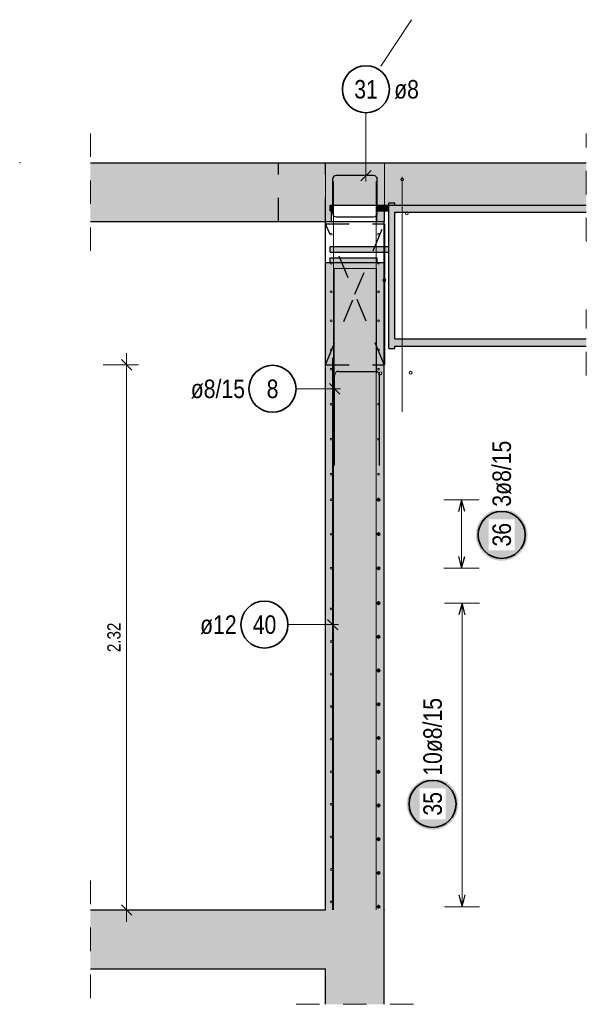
# Model space of a CAD drawing. Header units: millimetres. Extents: x -4.8 to 43.1, y -12 to 21.7.
# Tile 41 of 42: x 40.5 to 42.9, y 4.7 to 8.9. Entities that reach past the tile are written whole.
import ezdxf

# ---------------------------------------------------------------- set-up
doc = ezdxf.new("R2010")
doc.units = ezdxf.units.MM
doc.linetypes.add('HIDDEN', pattern=[0.375, 0.25, -0.125])
doc.layers.add('Achsen', color=7, linetype='Continuous', lineweight=20)
doc.layers.add('nplo Bewehrung', color=7, linetype='Continuous', lineweight=20)
doc.styles.add('Arial Narrow', font='ARIALN.TTF')
doc.dimstyles.new('Arch_Strakon_dimstyle', dxfattribs={"dimtxt": 5.625, "dimasz": 1, "dimexe": 1.25, "dimexo": 0.0625, "dimgap": 1, "dimtad": 0, "dimdec": 5, "dimzin": 12, "dimdsep": 46, "dimtxsty": 'Arial Narrow', "dimblk": 'Arrowhead_Tick', "dimsah": 1, "dimcen": 0, "dimse1": 1, "dimse2": 1, "dimclrd": 6, "dimclrt": 3, "dimazin": 0, "dimtfac": 1, "dimtdec": 4, "dimtmove": 0, "dimatfit": 3, "dimldrblk": 'NONE', "dimfxl": 1, "dimtvp": 1, "dimtolj": 1, "dimtzin": 0, "dimlwd": 13, "dimarcsym": 2})

# ---------------------------------------------------------------- blocks, each defined once
blk = doc.blocks.new('Arrowhead_Tick')
at = {"color": 0, "linetype": 'Continuous', "lineweight": -2}
for p, q in [((0, 10), (0, -5)), ((-1, 0), (0, 0)), ((5, 0), (0, 0))]:
    blk.add_line(p, q, dxfattribs=at)
at = {"color": 2, "linetype": 'Continuous', "lineweight": 35}
blk.add_line((2.21, 2.21), (-2.21, -2.21), dxfattribs=at)
blk = doc.blocks.new('*D11')
at = {"color": 6, "linetype": 'Continuous', "lineweight": 13}
blk.add_line((40.9306, 5.1239), (40.9306, 7.4239), dxfattribs=at)
at = {"layer": 'Defpoints', "color": 0}
for p in [(40.9306, 7.4339), (41.7766, 7.4339), (41.7762, 5.1139)]:
    blk.add_point(p, dxfattribs=at)
at = {"color": 6, "lineweight": 13, "xscale": 0.01, "yscale": 0.01, "zscale": 0.01}
for p, rotation in [((40.9306, 7.4339), 90), ((40.9306, 5.1139), 270)]:
    blk.add_blockref('Arrowhead_Tick', p, dxfattribs=dict(at, rotation=rotation))
at = {"color": 3, "lineweight": 35, "insert": (40.8769, 6.2739), "char_height": 0.05625, "attachment_point": 5, "rotation": 90, "style": 'Arial Narrow'}
blk.add_mtext('\\A1;2.32', dxfattribs=at)
blk = doc.blocks.new('_None')

msp = doc.modelspace()

# ---------------------------------------------------------------- hatches: boundary and pattern name
at = {"lineweight": 13, "true_color": 0xd7ffd7}
for points in [[(42.026562, 8.113916), (42.885372, 8.113916), (42.885372, 8.293916), (40.776764, 8.293916), (40.776764, 8.043916), (41.801617, 8.043916), (41.801617, 8.113916), (41.994609, 8.113916), (41.994609, 8.043916), (42.026562, 8.043916)], [(41.776189, 5.113916), (42.026189, 5.113916), (42.026189, 7.868916), (41.776189, 7.868916)], [(40.776764, 4.863922), (42.026189, 4.863922), (42.026189, 5.113922), (40.776764, 5.113922)], [(41.776189, 4.712481), (42.026189, 4.712481), (42.026189, 4.863922), (41.776189, 4.863922)]]:
    msp.add_hatch(color=254, dxfattribs=at).paths.add_polyline_path(points)
at = {"lineweight": 13, "true_color": 0x4682b4}
for points in [[(41.796189, 8.089916), (41.801617, 8.089916), (41.801617, 8.113916), (41.796189, 8.113916)], [(41.994609, 8.089916), (42.046189, 8.089916), (42.046189, 8.113916), (41.994609, 8.113916)], [(42.046189, 7.503916), (42.071189, 7.503916), (42.071189, 8.123916), (42.046189, 8.123916)], [(42.071189, 8.083916), (42.885372, 8.083916), (42.885372, 8.113916), (42.071189, 8.113916)], [(41.796189, 7.913916), (42.046189, 7.913916), (42.046189, 7.937916), (41.796189, 7.937916)], [(41.796189, 7.868916), (41.996189, 7.868916), (41.996189, 7.888916), (41.796189, 7.888916)], [(42.071189, 7.513916), (42.885372, 7.513916), (42.885372, 7.543916), (42.071189, 7.543916)]]:
    msp.add_hatch(color=145, dxfattribs=at).paths.add_polyline_path(points)
at = {"lineweight": 25, "true_color": 0xffffff}
for points in [[(42.635585, 6.710136), (42.635518, 6.713975), (42.635317, 6.71781), (42.634982, 6.721635), (42.634514, 6.725446), (42.633913, 6.729238), (42.633181, 6.733007), (42.632317, 6.736748), (42.631323, 6.740457), (42.630201, 6.744128), (42.628951, 6.747759), (42.627575, 6.751343), (42.626075, 6.754878), (42.624452, 6.758357), (42.622709, 6.761778), (42.620847, 6.765136), (42.61887, 6.768428), (42.616779, 6.771648), (42.614576, 6.774793), (42.612266, 6.777859), (42.609849, 6.780843), (42.60733, 6.783741), (42.604712, 6.786549), (42.601997, 6.789264), (42.599189, 6.791882), (42.596291, 6.794401), (42.593307, 6.796818), (42.590241, 6.799128), (42.587096, 6.801331), (42.583876, 6.803422), (42.580585, 6.805399), (42.577226, 6.807261), (42.573805, 6.809004), (42.570326, 6.810626), (42.566791, 6.812127), (42.563207, 6.813503), (42.559576, 6.814753), (42.555905, 6.815875), (42.552196, 6.816869), (42.548455, 6.817733), (42.544686, 6.818465), (42.540894, 6.819066), (42.537083, 6.819534), (42.533258, 6.819869), (42.529423, 6.820069), (42.525585, 6.820136), (42.521746, 6.820069), (42.517911, 6.819869), (42.514086, 6.819534), (42.510275, 6.819066), (42.506483, 6.818465), (42.502714, 6.817733), (42.498973, 6.816869), (42.495264, 6.815875), (42.491593, 6.814753), (42.487962, 6.813503), (42.484378, 6.812127), (42.480843, 6.810626), (42.477364, 6.809004), (42.473943, 6.807261), (42.470585, 6.805399), (42.467293, 6.803422), (42.464073, 6.801331), (42.460928, 6.799128), (42.457862, 6.796818), (42.454878, 6.794401), (42.45198, 6.791882), (42.449172, 6.789264), (42.446457, 6.786549), (42.443839, 6.783741), (42.44132, 6.780843), (42.438903, 6.777859), (42.436593, 6.774793), (42.43439, 6.771648), (42.432299, 6.768428), (42.430322, 6.765136), (42.42846, 6.761778), (42.426717, 6.758357), (42.425095, 6.754878), (42.423594, 6.751343), (42.422218, 6.747759), (42.420968, 6.744128), (42.419846, 6.740457), (42.418852, 6.736748), (42.417988, 6.733007), (42.417256, 6.729238), (42.416655, 6.725446), (42.416187, 6.721635), (42.415852, 6.71781), (42.415652, 6.713975), (42.415585, 6.710136), (42.415652, 6.706298), (42.415852, 6.702463), (42.416187, 6.698638), (42.416655, 6.694827), (42.417256, 6.691035), (42.417988, 6.687266), (42.418852, 6.683525), (42.419846, 6.679816), (42.420968, 6.676145), (42.422218, 6.672514), (42.423594, 6.66893), (42.425095, 6.665395), (42.426717, 6.661916), (42.42846, 6.658495), (42.430322, 6.655136), (42.432299, 6.651845), (42.43439, 6.648625), (42.436593, 6.64548), (42.438903, 6.642414), (42.44132, 6.63943), (42.443839, 6.636532), (42.446457, 6.633724), (42.449172, 6.631009), (42.45198, 6.628391), (42.454878, 6.625872), (42.457862, 6.623455), (42.460928, 6.621145), (42.464073, 6.618942), (42.467293, 6.616851), (42.470585, 6.614874), (42.473943, 6.613012), (42.477364, 6.611269), (42.480843, 6.609646), (42.484378, 6.608146), (42.487962, 6.60677), (42.491593, 6.60552), (42.495264, 6.604398), (42.498973, 6.603404), (42.502714, 6.60254), (42.506483, 6.601808), (42.510275, 6.601207), (42.514086, 6.600739), (42.517911, 6.600404), (42.521746, 6.600204), (42.525585, 6.600136), (42.529423, 6.600204), (42.533258, 6.600404), (42.537083, 6.600739), (42.540894, 6.601207), (42.544686, 6.601808), (42.548455, 6.60254), (42.552196, 6.603404), (42.555905, 6.604398), (42.559576, 6.60552), (42.563207, 6.60677), (42.566791, 6.608146), (42.570326, 6.609646), (42.573805, 6.611269), (42.577226, 6.613012), (42.580585, 6.614874), (42.583876, 6.616851), (42.587096, 6.618942), (42.590241, 6.621145), (42.593307, 6.623455), (42.596291, 6.625872), (42.599189, 6.628391), (42.601997, 6.631009), (42.604712, 6.633724), (42.60733, 6.636532), (42.609849, 6.63943), (42.612266, 6.642414), (42.614576, 6.64548), (42.616779, 6.648625), (42.61887, 6.651845), (42.620847, 6.655136), (42.622709, 6.658495), (42.624452, 6.661916), (42.626075, 6.665395), (42.627575, 6.66893), (42.628951, 6.672514), (42.630201, 6.676145), (42.631323, 6.679816), (42.632317, 6.683525), (42.633181, 6.687266), (42.633913, 6.691035), (42.634514, 6.694827), (42.634982, 6.698638), (42.635317, 6.702463)], [(42.3418, 5.565131), (42.341733, 5.56897), (42.341532, 5.572804), (42.341198, 5.576629), (42.34073, 5.58044), (42.340129, 5.584232), (42.339396, 5.588001), (42.338533, 5.591742), (42.337539, 5.595451), (42.336416, 5.599123), (42.335166, 5.602753), (42.33379, 5.606337), (42.33229, 5.609872), (42.330668, 5.613352), (42.328924, 5.616773), (42.327063, 5.620131), (42.325086, 5.623422), (42.322994, 5.626642), (42.320792, 5.629787), (42.318481, 5.632853), (42.316065, 5.635837), (42.313546, 5.638735), (42.310928, 5.641543), (42.308213, 5.644258), (42.305405, 5.646877), (42.302507, 5.649396), (42.299523, 5.651812), (42.296457, 5.654123), (42.293311, 5.656325), (42.290091, 5.658416), (42.2868, 5.660393), (42.283442, 5.662255), (42.280021, 5.663998), (42.276541, 5.665621), (42.273007, 5.667121), (42.269422, 5.668497), (42.265792, 5.669747), (42.26212, 5.670869), (42.258412, 5.671863), (42.254671, 5.672727), (42.250902, 5.67346), (42.247109, 5.67406), (42.243298, 5.674528), (42.239473, 5.674863), (42.235639, 5.675064), (42.2318, 5.675131), (42.227961, 5.675064), (42.224127, 5.674863), (42.220302, 5.674528), (42.216491, 5.67406), (42.212699, 5.67346), (42.20893, 5.672727), (42.205189, 5.671863), (42.20148, 5.670869), (42.197808, 5.669747), (42.194178, 5.668497), (42.190594, 5.667121), (42.187059, 5.665621), (42.183579, 5.663998), (42.180158, 5.662255), (42.1768, 5.660393), (42.173509, 5.658416), (42.170289, 5.656325), (42.167144, 5.654123), (42.164077, 5.651812), (42.161094, 5.649396), (42.158196, 5.646877), (42.155388, 5.644258), (42.152673, 5.641543), (42.150054, 5.638735), (42.147535, 5.635837), (42.145119, 5.632853), (42.142808, 5.629787), (42.140606, 5.626642), (42.138515, 5.623422), (42.136537, 5.620131), (42.134676, 5.616773), (42.132933, 5.613352), (42.13131, 5.609872), (42.12981, 5.606337), (42.128434, 5.602753), (42.127184, 5.599123), (42.126061, 5.595451), (42.125068, 5.591742), (42.124204, 5.588001), (42.123471, 5.584232), (42.122871, 5.58044), (42.122403, 5.576629), (42.122068, 5.572804), (42.121867, 5.56897), (42.1218, 5.565131), (42.121867, 5.561292), (42.122068, 5.557457), (42.122403, 5.553633), (42.122871, 5.549822), (42.123471, 5.546029), (42.124204, 5.54226), (42.125068, 5.538519), (42.126061, 5.534811), (42.127184, 5.531139), (42.128434, 5.527508), (42.12981, 5.523924), (42.13131, 5.52039), (42.132933, 5.51691), (42.134676, 5.513489), (42.136537, 5.510131), (42.138515, 5.50684), (42.140606, 5.503619), (42.142808, 5.500474), (42.145119, 5.497408), (42.147535, 5.494424), (42.150054, 5.491526), (42.152673, 5.488718), (42.155388, 5.486003), (42.158196, 5.483385), (42.161094, 5.480866), (42.164077, 5.47845), (42.167144, 5.476139), (42.170289, 5.473937), (42.173509, 5.471845), (42.1768, 5.469868), (42.180158, 5.468006), (42.183579, 5.466263), (42.187059, 5.464641), (42.190594, 5.46314), (42.194178, 5.461765), (42.197808, 5.460514), (42.20148, 5.459392), (42.205189, 5.458398), (42.20893, 5.457534), (42.212699, 5.456802), (42.216491, 5.456201), (42.220302, 5.455733), (42.224127, 5.455399), (42.227961, 5.455198), (42.2318, 5.455131), (42.235639, 5.455198), (42.239473, 5.455399), (42.243298, 5.455733), (42.247109, 5.456201), (42.250902, 5.456802), (42.254671, 5.457534), (42.258412, 5.458398), (42.26212, 5.459392), (42.265792, 5.460514), (42.269422, 5.461765), (42.273007, 5.46314), (42.276541, 5.464641), (42.280021, 5.466263), (42.283442, 5.468006), (42.2868, 5.469868), (42.290091, 5.471845), (42.293311, 5.473937), (42.296457, 5.476139), (42.299523, 5.47845), (42.302507, 5.480866), (42.305405, 5.483385), (42.308213, 5.486003), (42.310928, 5.488718), (42.313546, 5.491526), (42.316065, 5.494424), (42.318481, 5.497408), (42.320792, 5.500474), (42.322994, 5.503619), (42.325086, 5.50684), (42.327063, 5.510131), (42.328924, 5.513489), (42.330668, 5.51691), (42.33229, 5.52039), (42.33379, 5.523924), (42.335166, 5.527508), (42.336416, 5.531139), (42.337539, 5.534811), (42.338533, 5.538519), (42.339396, 5.54226), (42.340129, 5.546029), (42.34073, 5.549822), (42.341198, 5.553633), (42.341532, 5.557457)]]:
    msp.add_hatch(color=7, dxfattribs=at).paths.add_polyline_path(points)

# ---------------------------------------------------------------- linework, layer by layer
at = {"color": 6, "linetype": 'Continuous', "lineweight": 13}
msp.add_line((42.142598, 8.902659), (42.011086, 8.705391), dxfattribs=at)
at = {"color": 5, "linetype": 'Continuous', "lineweight": 18}
for p, q in [((41.948257, 8.506572), (41.948257, 8.213916)), ((41.650844, 7.331745), (41.84021, 7.331745)), ((42.4298, 6.859916), (42.2798, 6.859916)), ((42.3548, 6.859916), (42.3548, 6.567923)), ((42.2798, 6.567923), (42.4298, 6.567923)), ((42.4318, 6.419916), (42.2818, 6.419916)), ((42.3568, 6.419916), (42.3568, 5.127917)), ((41.616427, 6.328297), (41.831189, 6.328297)), ((42.2818, 5.127917), (42.4318, 5.127917))]:
    msp.add_line(p, q, dxfattribs=at)
at = {"color": 5, "linetype": 'HIDDEN', "lineweight": 18, "ltscale": 0.25}
for p, q in [((40.776764, 7.918916), (40.776764, 8.418916)), ((42.885372, 7.958916), (42.885372, 8.418916)), ((42.885372, 7.388916), (42.885372, 7.668916)), ((40.776764, 4.738922), (40.776764, 5.238922)), ((41.651189, 4.712481), (42.151189, 4.712481))]:
    msp.add_line(p, q, dxfattribs=at)
at = {"color": 3, "linetype": 'Continuous', "lineweight": 25}
for p, q in [((40.776764, 8.293916), (42.885372, 8.293916)), ((41.92616, 8.216819), (41.970354, 8.261013)), ((41.806189, 8.222916), (41.806189, 8.079916)), ((41.980562, 8.238916), (41.822189, 8.238916)), ((41.980562, 8.238916), (41.886562, 8.238916)), ((41.996562, 8.128916), (41.996562, 8.222916)), ((41.996562, 8.079916), (41.996562, 8.222916)), ((41.796189, 8.089916), (41.796189, 8.113916)), ((41.796189, 8.113916), (41.801617, 8.113916)), ((41.796189, 8.089916), (41.801617, 8.089916)), ((41.801617, 8.089916), (41.801617, 8.113916)), ((41.801617, 8.113916), (41.994609, 8.113916)), ((41.801617, 8.043916), (41.801617, 8.089916)), ((41.994609, 8.089916), (41.994609, 8.113916)), ((41.994609, 8.113916), (42.046189, 8.113916)), ((41.994609, 8.043916), (41.994609, 8.089916)), ((41.994609, 8.089916), (42.046189, 8.089916)), ((42.026562, 8.043916), (42.026562, 8.113916)), ((42.046189, 8.113916), (42.046189, 8.123916)), ((42.046189, 8.123916), (42.071189, 8.123916)), ((42.046189, 8.113916), (42.071189, 8.113916)), ((42.046189, 7.937916), (42.046189, 8.089916)), ((42.071189, 8.113916), (42.071189, 8.123916)), ((42.071189, 8.113916), (42.885372, 8.113916)), ((41.822189, 8.063916), (41.980562, 8.063916)), ((42.071189, 7.543916), (42.071189, 8.083916)), ((42.071189, 8.083916), (42.885372, 8.083916)), ((40.776764, 8.043916), (41.801617, 8.043916)), ((41.776189, 7.868916), (41.776189, 8.043916)), ((41.801617, 8.043916), (41.994609, 8.043916)), ((41.994609, 8.043916), (42.026562, 8.043916)), ((42.026189, 7.937916), (42.026189, 8.043916)), ((42.026617, 8.033916), (42.026617, 7.433916)), ((41.796189, 7.913916), (41.796189, 7.937916)), ((41.796189, 7.937916), (42.046189, 7.937916)), ((41.796189, 7.913916), (42.046189, 7.913916)), ((41.796189, 7.868916), (41.796189, 7.888916)), ((41.796189, 7.888916), (41.996189, 7.888916)), ((41.996189, 7.868916), (41.996189, 7.888916)), ((42.026189, 7.868916), (42.026189, 7.913916)), ((42.046189, 7.503916), (42.046189, 7.913916)), ((41.776189, 5.113916), (41.776189, 7.868916)), ((41.776189, 7.868916), (41.796189, 7.868916)), ((41.796189, 7.868916), (41.996189, 7.868916)), ((41.996189, 7.868916), (42.026189, 7.868916)), ((42.026189, 5.113916), (42.026189, 7.868916)), ((42.071189, 7.543916), (42.885372, 7.543916)), ((42.046189, 7.503916), (42.071189, 7.503916)), ((42.071189, 7.503916), (42.071189, 7.513916)), ((42.071189, 7.513916), (42.885372, 7.513916)), ((41.806189, 7.463922), (41.806189, 5.113922)), ((41.81521, 7.006124), (41.81521, 7.390124)), ((41.83121, 7.406124), (41.98921, 7.406124)), ((42.00521, 7.390124), (42.00521, 7.006124)), ((41.837307, 7.309648), (41.793113, 7.353842)), ((42.3548, 6.859916), (42.341403, 6.809916)), ((42.368198, 6.809916), (42.3548, 6.859916)), ((42.341403, 6.617923), (42.3548, 6.567923)), ((42.3548, 6.567923), (42.368198, 6.617923)), ((42.3568, 6.419916), (42.343403, 6.369916)), ((42.370198, 6.369916), (42.3568, 6.419916)), ((41.828286, 6.3062), (41.784092, 6.350394)), ((42.343403, 5.177917), (42.3568, 5.127917)), ((42.3568, 5.127917), (42.370198, 5.177917)), ((40.776764, 5.113922), (41.776189, 5.113922)), ((42.026189, 4.863922), (42.026189, 5.113916)), ((40.776764, 4.863922), (41.776189, 4.863922)), ((41.776189, 4.712481), (41.776189, 4.863922)), ((42.026189, 4.712481), (42.026189, 4.863922))]:
    msp.add_line(p, q, dxfattribs=at)
at = {"color": 3, "linetype": 'HIDDEN', "lineweight": 25, "ltscale": 0.25}
for p, q in [((41.576189, 8.043916), (41.576189, 8.293916)), ((41.776189, 8.043916), (41.776189, 8.293916)), ((42.046189, 8.089916), (42.046189, 8.113916)), ((41.776617, 7.433916), (41.776617, 8.033916)), ((41.776617, 8.033916), (42.026189, 8.033916)), ((42.026189, 7.913916), (42.026189, 7.937916)), ((42.046189, 7.913916), (42.046189, 7.937916)), ((41.776617, 7.433916), (42.026189, 7.433916))]:
    msp.add_line(p, q, dxfattribs=at)
at = {"color": 9, "linetype": 'Continuous', "lineweight": 0}
for p, q in [((41.776189, 8.043916), (41.776189, 8.293916)), ((42.026562, 8.113916), (42.026562, 8.293916))]:
    msp.add_line(p, q, dxfattribs=at)
at = {"color": 2, "linetype": 'Continuous', "lineweight": 35}
for centre in [(41.948257, 8.606572), (41.550844, 7.331745), (42.525585, 6.710136), (41.516427, 6.328297), (42.2318, 5.565131)]:
    msp.add_circle(centre, 0.1, dxfattribs=at)
at = {"color": 9, "linetype": 'Continuous', "lineweight": 0}
for centre in [(40.476916, 8.293922), (42.026189, 5.113922)]:
    msp.add_circle(centre, 0.00111, dxfattribs=at)
at = {"color": 4, "linetype": 'Continuous', "lineweight": 50}
for centre, radius in [((42.002188, 6.859916), 0.004), ((42.002188, 6.859916), 0.004), ((42.002188, 6.859916), 0.0036), ((42.002188, 6.859916), 0.0028), ((42.002188, 6.859916), 0.002), ((42.002188, 6.859916), 0.0012), ((42.002188, 6.859916), 0.0004), ((42.002188, 6.713919), 0.004), ((42.002188, 6.713919), 0.004), ((42.002188, 6.713919), 0.0036), ((42.002188, 6.713919), 0.0028), ((42.002188, 6.713919), 0.002), ((42.002188, 6.713919), 0.0012), ((42.002188, 6.713919), 0.0004), ((42.002188, 6.567923), 0.004), ((42.002188, 6.567923), 0.004), ((42.002188, 6.567923), 0.0036), ((42.002188, 6.567923), 0.0028), ((42.002188, 6.567923), 0.002), ((42.002188, 6.567923), 0.0012), ((42.002188, 6.567923), 0.0004), ((42.002189, 6.419916), 0.004), ((42.002189, 6.419916), 0.004), ((42.002189, 6.419916), 0.0036), ((42.002189, 6.419916), 0.0028), ((42.002189, 6.419916), 0.002), ((42.002189, 6.419916), 0.0012), ((42.002189, 6.419916), 0.0004), ((42.002189, 6.276361), 0.004), ((42.002189, 6.276361), 0.004), ((42.002189, 6.276361), 0.0036), ((42.002189, 6.276361), 0.0028), ((42.002189, 6.276361), 0.002), ((42.002189, 6.276361), 0.0012), ((42.002189, 6.276361), 0.0004), ((42.002189, 6.132805), 0.004), ((42.002189, 6.132805), 0.004), ((42.002189, 6.132805), 0.0036), ((42.002189, 6.132805), 0.0028), ((42.002189, 6.132805), 0.002), ((42.002189, 6.132805), 0.0012), ((42.002189, 6.132805), 0.0004), ((42.002189, 5.98925), 0.004), ((42.002189, 5.98925), 0.004), ((42.002189, 5.98925), 0.0036), ((42.002189, 5.98925), 0.0028), ((42.002189, 5.98925), 0.002), ((42.002189, 5.98925), 0.0012), ((42.002189, 5.98925), 0.0004), ((42.002189, 5.845695), 0.004), ((42.002189, 5.845695), 0.004), ((42.002189, 5.845695), 0.0036), ((42.002189, 5.845695), 0.0028), ((42.002189, 5.845695), 0.002), ((42.002189, 5.845695), 0.0012), ((42.002189, 5.845695), 0.0004), ((42.002189, 5.702139), 0.004), ((42.002189, 5.702139), 0.004), ((42.002189, 5.702139), 0.0036), ((42.002189, 5.702139), 0.0028), ((42.002189, 5.702139), 0.002), ((42.002189, 5.702139), 0.0012), ((42.002189, 5.702139), 0.0004), ((42.002189, 5.558584), 0.004), ((42.002189, 5.558584), 0.004), ((42.002189, 5.558584), 0.0036), ((42.002189, 5.558584), 0.0028), ((42.002189, 5.558584), 0.002), ((42.002189, 5.558584), 0.0012), ((42.002189, 5.558584), 0.0004), ((42.002189, 5.415028), 0.004), ((42.002189, 5.415028), 0.004), ((42.002189, 5.415028), 0.0036), ((42.002189, 5.415028), 0.0028), ((42.002189, 5.415028), 0.002), ((42.002189, 5.415028), 0.0012), ((42.002189, 5.415028), 0.0004), ((42.002189, 5.271473), 0.004), ((42.002189, 5.271473), 0.004), ((42.002189, 5.271473), 0.0036), ((42.002189, 5.271473), 0.0028), ((42.002189, 5.271473), 0.002), ((42.002189, 5.271473), 0.0012), ((42.002189, 5.271473), 0.0004), ((42.002189, 5.127917), 0.004), ((42.002189, 5.127917), 0.004), ((42.002189, 5.127917), 0.0036), ((42.002189, 5.127917), 0.0028), ((42.002189, 5.127917), 0.002), ((42.002189, 5.127917), 0.0012), ((42.002189, 5.127917), 0.0004)]:
    msp.add_circle(centre, radius, dxfattribs=at)
at = {"color": 3, "linetype": 'Continuous', "lineweight": 25}
for centre, start, end in [((41.822189, 8.222916), 90, 180), ((41.980562, 8.222916), 0, 90), ((41.980562, 8.222916), 0, 90), ((41.822189, 8.079916), 180, 270), ((41.980562, 8.079916), 270, 0), ((41.83121, 7.390124), 90, 180), ((41.98921, 7.390124), 0, 90)]:
    msp.add_arc(centre, 0.016, start, end, dxfattribs=at)
at = {"layer": 'Achsen', "color": 3, "linetype": 'HIDDEN', "lineweight": 25, "ltscale": 0.25}
for p, q in [((42.026189, 7.434942), (41.776617, 8.033916)), ((41.901617, 7.733916), (42.026189, 8.032891)), ((41.776617, 7.433916), (41.901617, 7.733916))]:
    msp.add_line(p, q, dxfattribs=at)
at = {"layer": 'Achsen', "color": 3, "linetype": 'Continuous', "lineweight": 25}
for p, q in [((42.026189, 8.032891), (42.026617, 8.033916)), ((42.026617, 7.433916), (42.026189, 7.434942))]:
    msp.add_line(p, q, dxfattribs=at)
at = {"layer": 'nplo Bewehrung', "color": 9, "linetype": 'Continuous', "lineweight": 0}
for p, q in [((41.810615, 5.113922), (41.810615, 8.213922)), ((41.992189, 5.113922), (41.992189, 8.213922)), ((42.102301, 7.233916), (42.102301, 8.233916)), ((41.813502, 7.398916), (41.813502, 7.843916)), ((41.813502, 7.843916), (41.993502, 7.843916)), ((41.993502, 7.843916), (41.993502, 7.398916)), ((41.810579, 5.113916), (41.810579, 7.403916)), ((41.992189, 5.113916), (41.992189, 7.403916))]:
    msp.add_line(p, q, dxfattribs=at)
for centre, radius in [((42.102301, 8.222916), 0.006), ((42.102301, 8.222916), 0.006), ((42.122301, 8.078572), 0.006), ((42.122301, 8.078572), 0.006), ((41.800189, 7.989916), 0.004), ((41.800189, 7.989916), 0.004), ((42.002189, 7.989916), 0.004), ((42.002189, 7.989916), 0.004), ((41.800189, 7.866916), 0.004), ((41.800189, 7.866916), 0.004), ((42.002189, 7.866916), 0.004), ((42.002189, 7.866916), 0.004), ((42.026189, 7.793503), 0.006), ((42.026189, 7.793503), 0.006), ((41.800189, 7.743917), 0.004), ((41.800189, 7.743917), 0.004), ((42.002189, 7.743917), 0.004), ((42.002189, 7.743917), 0.004), ((41.800189, 7.620917), 0.004), ((41.800189, 7.620917), 0.004), ((42.002189, 7.620917), 0.004), ((42.002189, 7.620917), 0.004), ((41.800189, 7.497917), 0.004), ((41.800189, 7.497917), 0.004), ((42.002189, 7.497917), 0.004), ((42.002189, 7.497917), 0.004), ((41.800189, 7.414916), 0.004), ((41.800189, 7.414916), 0.004), ((42.002189, 7.414916), 0.004), ((42.002189, 7.414916), 0.004), ((42.010189, 7.397916), 0.006), ((42.010189, 7.397916), 0.006), ((42.138301, 7.400409), 0.006), ((42.138301, 7.400409), 0.006), ((41.800189, 7.265916), 0.004), ((41.800189, 7.265916), 0.004), ((42.002189, 7.265916), 0.004), ((42.002189, 7.265916), 0.004), ((41.800189, 7.116917), 0.004), ((41.800189, 7.116917), 0.004), ((42.002189, 7.116917), 0.004), ((42.002189, 7.116917), 0.004), ((41.800189, 6.967917), 0.004), ((41.800189, 6.967917), 0.004), ((42.002189, 6.967917), 0.004), ((42.002189, 6.967917), 0.004), ((41.800188, 6.859916), 0.004), ((41.800188, 6.859916), 0.004), ((41.800188, 6.713919), 0.004), ((41.800188, 6.713919), 0.004), ((41.800188, 6.567923), 0.004), ((41.800188, 6.567923), 0.004), ((41.800189, 6.394915), 0.004), ((41.800189, 6.394915), 0.004), ((41.800189, 6.256361), 0.004), ((41.800189, 6.256361), 0.004), ((41.800189, 6.117806), 0.004), ((41.800189, 6.117806), 0.004), ((41.800189, 5.979251), 0.004), ((41.800189, 5.979251), 0.004), ((41.800189, 5.840696), 0.004), ((41.800189, 5.840696), 0.004), ((41.800189, 5.702142), 0.004), ((41.800189, 5.702142), 0.004), ((41.800189, 5.563587), 0.004), ((41.800189, 5.563587), 0.004), ((41.800189, 5.425032), 0.004), ((41.800189, 5.425032), 0.004), ((41.800189, 5.286477), 0.004), ((41.800189, 5.286477), 0.004), ((41.800189, 5.147922), 0.004), ((41.800189, 5.147922), 0.004)]:
    msp.add_circle(centre, radius, dxfattribs=at)

# ---------------------------------------------------------------- texts
at = {"color": 2, "lineweight": 35, "char_height": 0.07875, "attachment_point": 1, "line_spacing_factor": 0.9, "style": 'Arial Narrow'}
for s, insert in [('31', (41.898644, 8.645947)), ('ø8', (42.068257, 8.645947)), ('ø8/15', (41.203257, 7.37112)), ('8', (41.526038, 7.37112)), ('ø12', (41.242864, 6.367672)), ('40', (41.466814, 6.367672))]:
    msp.add_mtext(s, dxfattribs=dict(at, insert=insert))

# ---------------------------------------------------------------- dimensions: what is measured, and where the dimension line sits
at = {"lineweight": 35}
dim = msp.add_linear_dim(base=(40.930645, 7.433916), p1=(41.776189, 5.113922), p2=(41.776617, 7.433916), angle=90, text='2.32', dimstyle='Arch_Strakon_dimstyle', override={"dimscale": 0.01, "dimtxt": 5.625, "dimasz": 1, "dimgap": 2.5, "dimtad": 1, "dimjust": 0, "dimtih": 0, "dimtoh": 0, "dimdec": 5, "dimdsep": 46, "dimtxsty": 'Arial Narrow', "dimclrd": 6, "dimclrt": 3, "dimtix": 1, "dimtofl": 255, "dimtmove": 0, "dimatfit": 2, "dimfxl": 0, "dimfxlon": 0, "dimtvp": 44.444444, "dimlwd": 13}, dxfattribs=at)
dim.commit()
dim.dimension.update_dxf_attribs({"geometry": '*D11', "text_midpoint": (40.930645, 6.273919), "dimtype": 160})

# ---------------------------------------------------------------- next in the draw order: texts
at = {"color": 2, "lineweight": 35, "char_height": 0.07875, "attachment_point": 1, "rotation": 90, "line_spacing_factor": 0.9, "style": 'Arial Narrow', "bg_fill": 3, "box_fill_scale": 1.2, "bg_fill_color": 256, "bg_fill_true_color": 13158600, "bg_fill_transparency": 0}
for s, insert in [('3ø8/15', (42.48621, 6.830136)), ('36', (42.48621, 6.660524)), ('10ø8/15', (42.192425, 5.685131)), ('35', (42.192425, 5.515518))]:
    msp.add_mtext(s, dxfattribs=dict(at, insert=insert))

doc.saveas('drawing.dxf')
